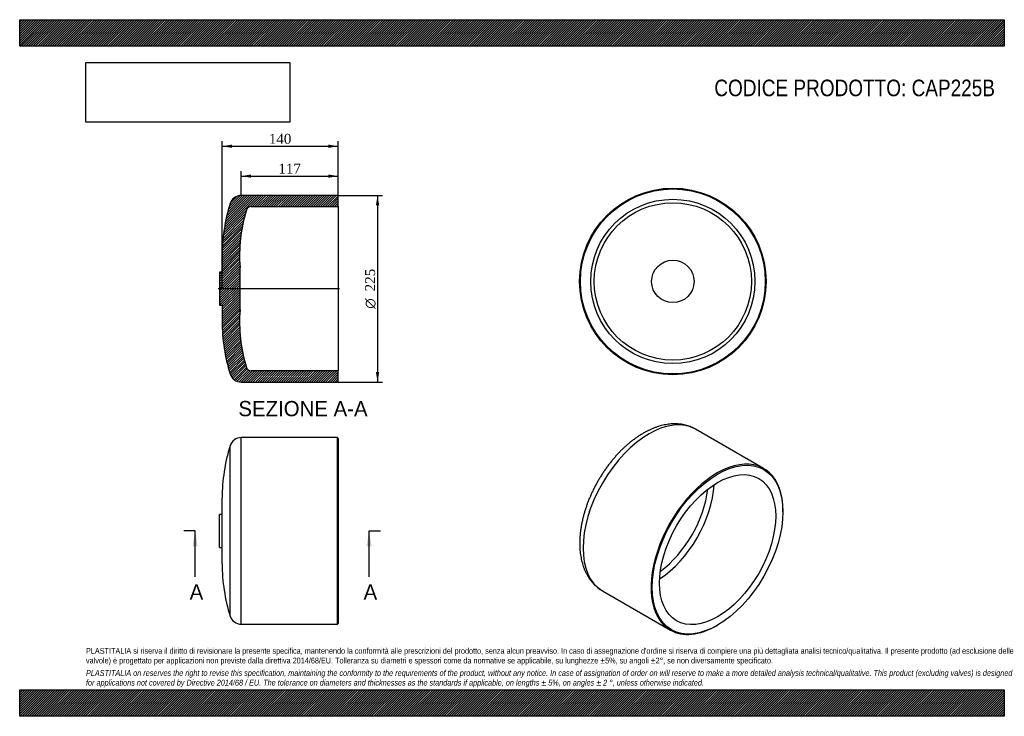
# Model space of a CAD drawing. Header units: millimetres. Extents: x 0 to 1188, y 0 to 840.
import ezdxf
from ezdxf.enums import TextEntityAlignment as Align
from ezdxf.lldxf.tags import DXFTag

# ---------------------------------------------------------------- set-up
doc = ezdxf.new("R2010")
doc.units = ezdxf.units.MM
doc.header["$LTSCALE"] = 4
for name, color, linetype in [('CAP225B', 7, 'Continuous'), ('Default', 7, 'Continuous'), ('DV3_Default', 7, 'Continuous')]:
    doc.layers.add(name, color=color, linetype=linetype)
doc.styles.add('SEACAD_Solid_Edge_ANSI', font='seans.ttf')
doc.styles.add('SEACAD_Solid_Edge_ANSI1_Symbols', font='semeca1.ttf')
doc.styles.add('SEACAD_Times_New_Roman', font='times.ttf')
tags = doc.linetypes.add('CENTER2', pattern=[28.575000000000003, 19.05, -3.175, 3.175, -3.175]).pattern_tags.tags
tags[10:11] = [DXFTag(74, 4), DXFTag(75, 0), DXFTag(340, '0'), DXFTag(46, 0.0), DXFTag(50, 0.0), DXFTag(44, 0.0), DXFTag(45, 0.0)]
tags[8:9] = [DXFTag(74, 4), DXFTag(75, 0), DXFTag(340, '0'), DXFTag(46, 0.0), DXFTag(50, 0.0), DXFTag(44, 0.0), DXFTag(45, 0.0)]
tags[6:7] = [DXFTag(74, 4), DXFTag(75, 0), DXFTag(340, '0'), DXFTag(46, 0.0), DXFTag(50, 0.0), DXFTag(44, 0.0), DXFTag(45, 0.0)]
tags[4:5] = [DXFTag(74, 4), DXFTag(75, 0), DXFTag(340, '0'), DXFTag(46, 0.0), DXFTag(50, 0.0), DXFTag(44, 0.0), DXFTag(45, 0.0)]
doc.dimstyles.new('ANSImm', dxfattribs={"dimtxt": 12, "dimasz": 12, "dimexe": 6, "dimexo": 0, "dimgap": 3, "dimtad": 1, "dimdsep": 46, "dimtxsty": 'SEACAD_Times_New_Roman', "dimblk1": '_SE_FILLED', "dimblk2": '_SE_FILLED', "dimsah": 1, "dimcen": 6, "dimazin": 0, "dimtfac": 0.85, "dimtdec": 3, "dimtofl": 0, "dimtmove": 0, "dimatfit": 3, "dimfxl": 1, "dimarcsym": 0})
picture_1 = doc.add_image_def('image1.jpg', size_in_pixel=(4302, 1260))
pattern_1 = [(45, (0, 0), (-1.414213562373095, 1.414213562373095), [])]

# ---------------------------------------------------------------- blocks, each defined once
blk = doc.blocks.new('SE')
at = {"layer": 'CAP225B', "color": 7, "linetype": 'Continuous'}
for p, q in [((267.2757146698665, 110.996577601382), (267.2757146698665, 335.996577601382)), ((383.2757146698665, 335.996577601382), (267.2757146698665, 335.996577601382)), ((383.2757146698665, 110.996577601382), (383.2757146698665, 335.996577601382)), ((384.2757146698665, 334.9965776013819), (383.2757146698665, 335.9965776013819)), ((384.2757146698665, 334.9965776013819), (384.2757146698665, 111.996577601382)), ((253.9177729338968, 120.8054688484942), (253.9177729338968, 326.1876863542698)), ((244.275714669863, 183.7451069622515), (244.275714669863, 263.2480482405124)), ((241.2757146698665, 203.496577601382), (241.2757146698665, 243.496577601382)), ((244.2757146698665, 243.496577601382), (241.2757146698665, 243.496577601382)), ((241.2757146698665, 203.496577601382), (244.2757146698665, 203.496577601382)), ((267.2757146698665, 110.996577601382), (383.2757146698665, 110.996577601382)), ((383.2757146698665, 110.996577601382), (384.2757146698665, 111.996577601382))]:
    blk.add_line(p, q, dxfattribs=at)
for centre, radius, start, end in [((267.2757146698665, 321.996577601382), 14, 90, 162.5805377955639), ((454.519587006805, 263.2480482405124), 210.2438723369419, 162.580537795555, 180), ((454.519587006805, 183.7451069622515), 210.2438723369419, 180, 197.419462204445), ((267.2757146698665, 124.996577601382), 14, 197.4194622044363, 270)]:
    blk.add_arc(centre, radius, start, end, dxfattribs=at)
blk = doc.blocks.new('SE1')
at = {"layer": 'CAP225B', "color": 7, "linetype": 'Continuous'}
for p, q in [((897.6281423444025, 298.8329236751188), (815.603755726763, 346.1897253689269)), ((920.9276552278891, 246.5165018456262), (920.9276552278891, 247.332998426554)), ((703.103755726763, 151.3340095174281), (785.1281423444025, 103.97720782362)), ((841.3781423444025, 109.5492003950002), (842.085249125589, 109.9574486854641))]:
    blk.add_line(p, q, dxfattribs=at)
for centre, major_axis, ratio, start_param, end_param in [((759.353755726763, 248.7618674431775), (-56.25000000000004, -97.42785792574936), 0.5773502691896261, 3.141592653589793, 6.283185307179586), ((841.3781423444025, 201.4050657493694), (-56.24999999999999, -97.42785792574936), 0.577350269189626, 2.356194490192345, 6.283185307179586), ((767.8390371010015, 243.8628879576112), (-49.55000000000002, -85.82311751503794), 0.5773502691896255, 0.8468609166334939, 2.294731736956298), ((763.7803002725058, 246.2062007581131), (-47.42368625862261, -82.14023408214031), 0.5773502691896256, 0.9236805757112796, 2.217912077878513), ((841.3781423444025, 201.4050657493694), (-56.24999999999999, -97.42785792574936), 0.577350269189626, 0, 0.7853981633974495)]:
    blk.add_ellipse(centre, major_axis=major_axis, ratio=ratio, start_param=start_param, end_param=end_param, dxfattribs=at)
for centre, major_axis in [((842.085249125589, 200.9968174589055), (55.75000000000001, 96.56183252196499)), ((842.085249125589, 200.9968174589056), (-49.55000000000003, -85.82311751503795))]:
    blk.add_ellipse(centre, major_axis=major_axis, ratio=0.5773502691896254, dxfattribs=at)
for points, knots in [([(815.5771893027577, 346.1779113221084), (815.0955858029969, 346.4621109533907), (813.8887178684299, 347.170156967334), (811.592793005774, 348.2846171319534), (808.8697563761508, 349.4280854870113), (806.0425668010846, 350.4068759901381), (803.1484870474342, 351.2136801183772), (800.1817394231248, 351.8489414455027), (797.1480307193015, 352.3107799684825), (794.0500436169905, 352.5977328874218), (790.8915483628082, 352.7080919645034), (787.6764905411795, 352.6402114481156), (784.4094202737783, 352.3926014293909), (781.0955027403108, 351.9641086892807), (777.7405954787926, 351.3540974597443), (774.3511172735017, 350.562557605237), (770.934264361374, 349.5903832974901), (767.4966233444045, 348.4387813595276), (764.0485827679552, 347.1116727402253), (760.5868453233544, 345.6065478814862), (757.1591680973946, 343.9484096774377), (754.33910026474, 342.4448845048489), (752.8470473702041, 341.5935595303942), (752.353755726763, 341.3111363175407)], [0, 0, 0, 0, 0.02449489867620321, 0.07213132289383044, 0.1197743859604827, 0.1675118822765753, 0.2154281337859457, 0.2636015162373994, 0.3121019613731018, 0.3609884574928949, 0.4103066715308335, 0.4600869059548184, 0.5103426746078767, 0.5610702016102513, 0.612249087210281, 0.6638442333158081, 0.7158089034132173, 0.7680885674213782, 0.8206250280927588, 0.8733602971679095, 0.9262397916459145, 0.9792146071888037, 1, 1, 1, 1]), ([(752.353755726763, 341.3111363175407), (751.6794147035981, 340.9173177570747), (750.0390837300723, 339.9554322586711), (747.0854113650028, 338.096708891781), (743.7279510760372, 335.81780237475), (740.3754447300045, 333.3748293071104), (737.0690688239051, 330.7965172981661), (733.8038845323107, 328.0817807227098), (730.5871762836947, 325.2376564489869), (727.4227533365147, 322.2690576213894), (724.3151911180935, 319.1815204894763), (721.2687278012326, 315.9804779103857), (718.2875817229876, 312.6714626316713), (715.3758811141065, 309.2600609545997), (712.5376913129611, 305.7519313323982), (709.7770110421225, 302.152803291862), (707.0977733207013, 298.4684791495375), (704.5038425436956, 294.7048325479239), (701.9990108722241, 290.8678055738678), (699.5869938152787, 286.9634042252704), (697.2714256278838, 282.997692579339), (695.055881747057, 278.9768347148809), (692.9438484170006, 274.9070528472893), (690.938710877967, 270.7946061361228), (689.0437292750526, 266.6457298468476), (687.2620592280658, 262.4666628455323), (685.5967578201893, 258.2636516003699), (684.0507844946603, 254.0429429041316), (682.6270031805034, 249.8107779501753), (681.3281856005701, 245.5733883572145), (680.157015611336, 241.336994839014), (679.1160942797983, 237.1078093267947), (678.2079452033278, 232.892041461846), (677.4350193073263, 228.6959104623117), (676.7996979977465, 224.5256633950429), (676.3042930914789, 220.3876007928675), (675.9510414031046, 216.2881102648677), (675.7420912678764, 212.233708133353), (675.6794777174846, 208.2310880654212), (675.7650807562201, 204.2872620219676), (676.0005417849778, 200.4097171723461), (676.3871542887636, 196.6063060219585), (676.9257652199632, 192.8851739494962), (677.6166895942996, 189.2546351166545), (678.4595822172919, 185.7232305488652), (679.4533303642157, 182.299593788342), (680.5959783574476, 178.9922634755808), (681.884702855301, 175.8094587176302), (683.3158490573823, 172.7588477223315), (684.8850350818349, 169.8473372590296), (686.5872888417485, 167.0809435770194), (688.417282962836, 164.4646629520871), (690.3693208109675, 162.0027235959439), (692.4382336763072, 159.6978159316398), (694.6168255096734, 157.5543929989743), (696.9058825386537, 155.5671736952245), (699.2776471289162, 153.7643312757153), (701.3978889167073, 152.3283844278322), (702.6143380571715, 151.6375701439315), (703.0967747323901, 151.3652100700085)], [0, 0, 0, 0, 0.009741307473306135, 0.02790897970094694, 0.04606356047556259, 0.06420681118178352, 0.08233415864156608, 0.100442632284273, 0.1185305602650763, 0.1365973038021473, 0.154643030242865, 0.172668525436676, 0.190675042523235, 0.2086641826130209, 0.2266378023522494, 0.2445979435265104, 0.2625467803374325, 0.2804865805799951, 0.29841967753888, 0.3163484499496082, 0.3342753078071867, 0.352202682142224, 0.3701323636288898, 0.3880666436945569, 0.4060079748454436, 0.4239588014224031, 0.441921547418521, 0.4598985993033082, 0.4778922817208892, 0.4959048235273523, 0.5139383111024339, 0.5319946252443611, 0.5500753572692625, 0.5681816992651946, 0.5863143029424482, 0.6044731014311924, 0.6226570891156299, 0.6408640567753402, 0.6590902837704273, 0.677330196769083, 0.6955747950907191, 0.713810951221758, 0.7320246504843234, 0.7501990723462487, 0.7683148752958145, 0.7863508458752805, 0.8042849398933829, 0.8220956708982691, 0.8397637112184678, 0.8572734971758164, 0.8746146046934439, 0.8917827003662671, 0.9087799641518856, 0.92561498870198, 0.9423022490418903, 0.9588612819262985, 0.9753157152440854, 0.9916922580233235, 1, 1, 1, 1])]:
    blk.add_open_spline(points, degree=3, knots=knots, dxfattribs=at)
blk = doc.blocks.new('SE3')
at = {"color": 7, "linetype": 'Continuous', "style": 'SEACAD_Solid_Edge_ANSI'}
blk.add_text('A', height=18.4, dxfattribs=at).set_placement((414.910917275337, 159.096577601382), align=Align.TOP_LEFT)
blk = doc.blocks.new('SE4')
at = {"color": 7, "linetype": 'Continuous', "style": 'SEACAD_Solid_Edge_ANSI'}
blk.add_text('A', height=18.4, dxfattribs=at).set_placement((205.0627660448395, 159.096577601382), align=Align.TOP_LEFT)
blk = doc.blocks.new('SEANNOT_GROUP')
at = {"linetype": 'Continuous'}
blk.add_hatch(color=7, dxfattribs=at).paths.add_polyline_path([(424.6101421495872, 205.0965771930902), (421.5434754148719, 223.496577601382), (418.4768086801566, 205.0965771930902)])
at = {"color": 7, "linetype": 'Continuous'}
blk.add_lwpolyline([(421.5434754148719, 168.296577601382), (421.5434754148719, 223.496577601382)], dxfattribs=at)
blk = doc.blocks.new('SEANNOT_GROUP1')
at = {"linetype": 'Continuous'}
blk.add_hatch(color=7, dxfattribs=at).paths.add_polyline_path([(214.7619909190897, 205.0965771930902), (211.6953241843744, 223.496577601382), (208.6286574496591, 205.0965771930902)])
at = {"color": 7, "linetype": 'Continuous'}
blk.add_lwpolyline([(211.6953241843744, 168.296577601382), (211.6953241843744, 223.496577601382)], dxfattribs=at)
blk = doc.blocks.new('SE2')
at = {"layer": 'Default', "color": 7, "linetype": 'CENTER2'}
for p, q in [((211.6953241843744, 223.496577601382), (197.8953241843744, 223.496577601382)), ((421.5434754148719, 223.496577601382), (435.3434754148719, 223.496577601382))]:
    blk.add_line(p, q, dxfattribs=at)
at = {"layer": 'Default', "color": 7, "linetype": 'CENTER2', "const_width": 0.0001}
blk.add_lwpolyline([(421.5434754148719, 223.496577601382), (211.6953241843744, 223.496577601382)], dxfattribs=at)
at = {"layer": 'Default'}
for name in ['SEANNOT_GROUP1', 'SEANNOT_GROUP', 'SE4', 'SE3']:
    blk.add_blockref(name, (0, 0), dxfattribs=at)
blk = doc.blocks.new('SE5')
at = {"layer": 'CAP225B', "linetype": 'Continuous'}
h = blk.add_hatch(dxfattribs=at)
h.set_pattern_fill('LINE', scale=0.6299212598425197, angle=45, style=0)
h.set_pattern_definition(pattern_1)
edge = h.paths.add_edge_path()
edge.add_line((267.2757146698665, 403.1111448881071), (383.2757146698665, 403.1111448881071))
edge.add_line((383.2757146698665, 403.1111448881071), (384.2757146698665, 404.111144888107))
edge.add_line((384.2757146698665, 404.111144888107), (384.2757146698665, 416.511144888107))
edge.add_line((384.2757146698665, 416.511144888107), (279.2757146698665, 416.5111448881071))
edge.add_arc((279.2757146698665, 422.5111448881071), 6, 196.9315339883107, 270, ccw=False)
edge.add_arc((454.519587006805, 475.8596742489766), 189.1842798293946, 175.705807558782, 196.9315339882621, ccw=False)
edge.add_line((265.8663988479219, 490.0253486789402), (265.8663988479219, 541.1969410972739))
edge.add_arc((454.519587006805, 555.3626155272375), 189.1842798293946, 163.0684660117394, 184.2941924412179, ccw=False)
edge.add_arc((279.2757146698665, 608.711144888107), 6, 90, 163.0684660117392, ccw=False)
edge.add_line((279.2757146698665, 614.7111448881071), (384.2757146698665, 614.7111448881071))
edge.add_line((384.2757146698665, 614.7111448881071), (384.2757146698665, 627.1111448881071))
edge.add_line((384.2757146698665, 627.111144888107), (383.2757146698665, 628.111144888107))
edge.add_line((383.2757146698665, 628.111144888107), (267.2757146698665, 628.1111448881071))
edge.add_arc((267.2757146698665, 614.1111448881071), 14, 90, 162.5805377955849)
edge.add_arc((454.519587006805, 555.3626155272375), 210.2438723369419, 162.5805377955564, 180)
edge.add_line((244.275714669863, 555.3626155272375), (244.2757146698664, 535.6111448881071))
edge.add_line((244.2757146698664, 535.6111448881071), (241.2757146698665, 535.6111448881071))
edge.add_line((241.2757146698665, 535.6111448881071), (241.2757146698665, 495.6111448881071))
edge.add_line((241.2757146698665, 495.6111448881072), (244.2757146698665, 495.6111448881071))
edge.add_line((244.2757146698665, 495.6111448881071), (244.2757146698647, 475.8596742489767))
edge.add_arc((454.519587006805, 475.8596742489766), 210.2438723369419, 180, 197.419462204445)
edge.add_arc((267.2757146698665, 417.1111448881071), 14, 197.4194622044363, 270)
at = {"layer": 'CAP225B', "color": 7, "linetype": 'Continuous'}
for p, q in [((383.2757146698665, 628.1111448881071), (267.2757146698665, 628.1111448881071)), ((384.2757146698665, 627.111144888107), (383.2757146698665, 628.111144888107)), ((384.2757146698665, 614.7111448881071), (384.2757146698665, 627.1111448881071)), ((279.2757146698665, 614.7111448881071), (384.2757146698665, 614.7111448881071)), ((384.2757146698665, 614.7111448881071), (384.2757146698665, 416.5111448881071)), ((244.275714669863, 555.3626155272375), (244.2757146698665, 535.611144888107)), ((241.2757146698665, 535.6111448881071), (241.2757146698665, 495.6111448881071)), ((244.2757146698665, 535.6111448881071), (241.2757146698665, 535.6111448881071)), ((265.8663988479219, 490.0253486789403), (265.8663988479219, 541.1969410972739)), ((241.2757146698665, 495.6111448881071), (244.2757146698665, 495.6111448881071)), ((244.2757146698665, 495.6111448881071), (244.2757146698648, 475.8596742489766)), ((384.2757146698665, 416.5111448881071), (279.2757146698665, 416.5111448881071)), ((384.2757146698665, 404.111144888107), (384.2757146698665, 416.511144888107)), ((383.2757146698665, 403.111144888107), (384.2757146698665, 404.111144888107)), ((267.2757146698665, 403.1111448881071), (383.2757146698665, 403.1111448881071))]:
    blk.add_line(p, q, dxfattribs=at)
for centre, radius, start, end in [((454.519587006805, 555.3626155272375), 210.2438723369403, 162.5805377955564, 180), ((267.2757146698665, 614.1111448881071), 14, 90, 162.5805377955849), ((454.519587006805, 555.3626155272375), 189.1842798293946, 163.0684660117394, 184.2941924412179), ((279.2757146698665, 608.711144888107), 5.999999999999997, 90, 163.0684660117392), ((454.519587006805, 475.8596742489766), 189.1842798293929, 175.705807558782, 196.9315339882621), ((454.519587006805, 475.8596742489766), 210.2438723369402, 180, 197.419462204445), ((279.2757146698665, 422.5111448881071), 6.000000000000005, 196.9315339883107, 270), ((267.2757146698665, 417.1111448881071), 14.00000000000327, 197.4194622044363, 270)]:
    blk.add_arc(centre, radius, start, end, dxfattribs=at)
at = {"layer": 'DV3_Default', "color": 7, "linetype": 'CENTER2'}
blk.add_line((386.0257146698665, 515.6111448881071), (239.5257146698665, 515.6111448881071), dxfattribs=at)
blk = doc.blocks.new('SE6')
at = {"layer": 'CAP225B', "color": 7, "linetype": 'Continuous'}
for radius in [112.5, 111.5, 99.10000000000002, 94.84737251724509, 25.58579620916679]:
    blk.add_circle((788.0845077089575, 524.3753021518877), radius, dxfattribs=at)
blk = doc.blocks.new('GDimGGroup')
at = {"layer": 'Default', "linetype": 'Continuous'}
for points in [[(433.7843103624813, 616.111144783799), (431.7843103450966, 628.1111448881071), (429.7843103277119, 616.111144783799)], [(433.7843103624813, 415.1111509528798), (429.7843103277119, 415.1111509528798), (431.7843103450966, 403.1111508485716)]]:
    blk.add_hatch(color=7, dxfattribs=at).paths.add_polyline_path(points)
at = {"layer": 'Default', "color": 7, "linetype": 'Continuous'}
for p, q in [((383.2757146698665, 628.1111448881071), (437.7843103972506, 628.1111448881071)), ((431.7843103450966, 628.1111448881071), (431.7843103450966, 403.1111508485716)), ((383.2757146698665, 403.111144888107), (437.7843103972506, 403.111144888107))]:
    blk.add_line(p, q, dxfattribs=at)
for s, style, p in [('225', 'SEACAD_Times_New_Roman', (416.7843103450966, 512.4039640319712)), ('O', 'SEACAD_Solid_Edge_ANSI1_Symbols', (416.7843103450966, 491.5197535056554))]:
    blk.add_text(s, height=12, rotation=90, dxfattribs=dict(at, style=style)).set_placement(p, align=Align.TOP_LEFT)
blk = doc.blocks.new('DMBLK15')
at = {"layer": 'Default', "linetype": 'Continuous'}
for points in [[(256.2757147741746, 689.3860836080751), (244.2757146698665, 687.3860835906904), (256.2757147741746, 685.3860835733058)], [(372.2757151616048, 689.3860836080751), (372.2757151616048, 685.3860835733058), (384.2757152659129, 687.3860835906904)]]:
    blk.add_hatch(color=7, dxfattribs=at).paths.add_polyline_path(points)
at = {"layer": 'Default', "color": 7, "linetype": 'Continuous'}
for p, q in [((244.2757146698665, 515.6111448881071), (244.2757146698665, 693.3860836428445)), ((384.2757146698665, 614.7111448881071), (384.2757146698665, 693.3860836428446)), ((244.2757146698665, 687.3860835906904), (384.2757152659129, 687.3860835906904))]:
    blk.add_line(p, q, dxfattribs=at)
at = {"layer": 'Default', "color": 7, "linetype": 'Continuous', "style": 'SEACAD_Times_New_Roman'}
blk.add_text('140', height=12, dxfattribs=at).set_placement((300.6264258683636, 702.3860835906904), align=Align.TOP_LEFT)
blk = doc.blocks.new('_SE_FILLED')
at = {"color": 0}
blk.add_line((0, 0), (-1, 0), dxfattribs=at)
blk.add_solid([(0, 0), (-1, -0.1665), (-1, 0.1665), (0, 0)], dxfattribs=at)
blk = doc.blocks.new('DMBLK16')
at = {"layer": 'Default', "linetype": 'Continuous'}
for points in [[(279.2757147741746, 653.3860844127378), (267.2757146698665, 651.3860843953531), (279.2757147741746, 649.3860843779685)], [(372.2757132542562, 653.3860844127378), (372.2757132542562, 649.3860843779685), (384.2757133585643, 651.3860843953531)]]:
    blk.add_hatch(color=7, dxfattribs=at).paths.add_polyline_path(points)
at = {"layer": 'Default', "color": 7, "linetype": 'Continuous'}
for p, q in [((267.2757146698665, 628.1111448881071), (267.2757146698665, 657.3860844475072)), ((384.2757146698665, 627.111144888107), (384.2757146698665, 657.3860844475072)), ((267.2757146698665, 651.3860843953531), (384.2757133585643, 651.3860843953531))]:
    blk.add_line(p, q, dxfattribs=at)
at = {"layer": 'Default', "color": 7, "linetype": 'Continuous', "style": 'SEACAD_Times_New_Roman'}
blk.add_text('117', height=12, dxfattribs=at).set_placement((312.1264249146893, 666.3860843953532), align=Align.TOP_LEFT)

msp = doc.modelspace()

# ---------------------------------------------------------------- hatches: boundary and pattern name
at = {"layer": 'Default', "linetype": 'Continuous'}
h = msp.add_hatch(dxfattribs=at)
h.set_pattern_fill('LINE', scale=0.6299212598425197, angle=45, style=0)
h.set_pattern_definition(pattern_1)
h.paths.add_polyline_path([(1188, 808.0000131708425), (1188, 840.0000131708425), (1.020126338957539e-05, 840.0000131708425), (1.020126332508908e-05, 808.0000131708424)])
for points in [[(1188, 808.0000131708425), (1188, 840.0000131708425), (1.020126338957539e-05, 840.0000131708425), (1.020126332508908e-05, 808.0000131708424)], [(1187.999983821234, -1.146095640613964e-05), (1187.999983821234, 31.99999999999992), (-1.61787658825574e-05, 31.99999999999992), (-1.61787658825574e-05, -1.146095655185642e-05)]]:
    msp.add_hatch(color=7, dxfattribs=at).paths.add_polyline_path(points)
h = msp.add_hatch(dxfattribs=at)
h.set_pattern_fill('LINE', scale=0.6299212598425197, angle=45, style=0)
h.set_pattern_definition(pattern_1)
h.paths.add_polyline_path([(1187.999983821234, -1.146095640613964e-05), (1187.999983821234, 31.99999999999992), (-1.61787658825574e-05, 31.99999999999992), (-1.61787658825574e-05, -1.146095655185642e-05)])

# ---------------------------------------------------------------- linework, layer by layer
at = {"layer": 'Default', "color": 7, "linetype": 'Continuous'}
for p, q in [((1.020126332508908e-05, 840.0000131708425), (1188, 840.0000131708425)), ((1.020126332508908e-05, 808.0000131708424), (1.020126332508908e-05, 840.0000131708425)), ((1188, 840.0000131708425), (1188, 808.0000131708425)), ((1188, 808.0000131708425), (1.020126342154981e-05, 808.0000131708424)), ((-1.61787658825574e-05, 31.99999999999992), (1187.999983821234, 31.99999999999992)), ((-1.61787658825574e-05, -1.146095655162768e-05), (-1.61787658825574e-05, 31.99999999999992)), ((1187.999983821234, 31.99999999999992), (1187.999983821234, -1.146095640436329e-05)), ((1187.999983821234, -1.146095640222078e-05), (-1.617876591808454e-05, -1.146095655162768e-05))]:
    msp.add_line(p, q, dxfattribs=at)

# ---------------------------------------------------------------- block references
at = {"layer": 'Default'}
for name in ['SE6', 'SE5', 'GDimGGroup', 'SE1', 'SE', 'SE2']:
    msp.add_blockref(name, (0, 0), dxfattribs=at)

# ---------------------------------------------------------------- texts
at = {"layer": 'Default', "color": 7, "linetype": 'Continuous', "style": 'SEACAD_Solid_Edge_ANSI'}
msp.add_text('SEZIONE A-A', height=18.4, dxfattribs=at).set_placement((263.8962325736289, 380.2167232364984), align=Align.TOP_LEFT)
at = {"layer": 'Default', "attachment_point": 1}
for s, insert, char_height, width in [('{\\fArial Narrow|b0||i0||c0|p34;\\C7;\\H20.;\\W1.;CODICE PRODOTTO: CAP225B}', (838.1114572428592, 767.7367112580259), 20, 339.2682222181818), ("{\\fArial Narrow|b0||i0||c0|p34;\\C7;\\H7.;\\W1.;PLASTITALIA si riserva il diritto di revisionare la presente specifica, mantenendo la conformità alle prescrizioni del prodotto, senza alcun preavviso. In caso di assegnazione d'ordine si riserva di compiere una più dettagliata analisi tecnico/qualitativa. Il presente prodotto (ad esclusione delle \\P}{\\fArial Narrow|b0||i0||c0|p34;\\C7;\\H7.;\\W1.;valvole) è progettato per applicazioni non previste dalla direttiva 2014/68/EU. Tolleranza su diametri e spessori come da normative se applicabile, su lunghezze ±5%, su angoli ±2°, se non diversamente specificato.\\P}{\\fArial Narrow|b0||i0||c0|p34;\\C7;\\H2.;\\W1.;   \\P}{\\fArial Narrow|b0||i1||c0|p34;\\C7;\\H7.;\\W1.;PLASTITALIA on reserves the right to revise this specification, maintaining the conformity to the requirements of the product, without any notice. In case of assignation of order on will reserve to make a more detailed analysis technical/qualitative. This product (excluding valves) is designed \\P}{\\fArial Narrow|b0||i1||c0|p34;\\C7;\\H7.;\\W1.;for applications not covered by Directive 2014/68 / EU. The tolerance on diameters and thicknesses as the standards if applicable, on lengths ± 5%, on angles ± 2 °, unless otherwise indicated.\\P}", (79.9999838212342, 82.40946089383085), 7, 1028)]:
    msp.add_mtext(s, dxfattribs=dict(at, insert=insert, char_height=char_height, width=width))

# ---------------------------------------------------------------- dimensions: what is measured, and where the dimension line sits
at = {"layer": 'Default', "color": 7, "linetype": 'Continuous'}
for base, p1, p2, picture, middle in [((384.2757146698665, 687.3860835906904), (244.2757146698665, 515.6111448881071), (384.2757146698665, 614.7111448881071), 'DMBLK15', (314.2757149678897, 687.3860835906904)), ((384.2757146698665, 651.3860843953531), (267.2757146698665, 628.1111448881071), (384.2757146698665, 627.111144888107), 'DMBLK16', (325.7757140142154, 651.3860843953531))]:
    dim = msp.add_linear_dim(base=base, p1=p1, p2=p2, text='\\A1;<>', dimstyle='ANSImm', dxfattribs=at)
    dim.commit()
    dim.dimension.update_dxf_attribs({"geometry": picture, "text_midpoint": middle, "dimtype": 160})

# ---------------------------------------------------------------- pictures from other files: only their frames are drawn
image = msp.add_image(picture_1, insert=(80.00001020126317, 716.4127117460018), size_in_units=(245.82857142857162, 72.00000000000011))
image.dxf.flags = 7

doc.saveas('drawing.dxf')
